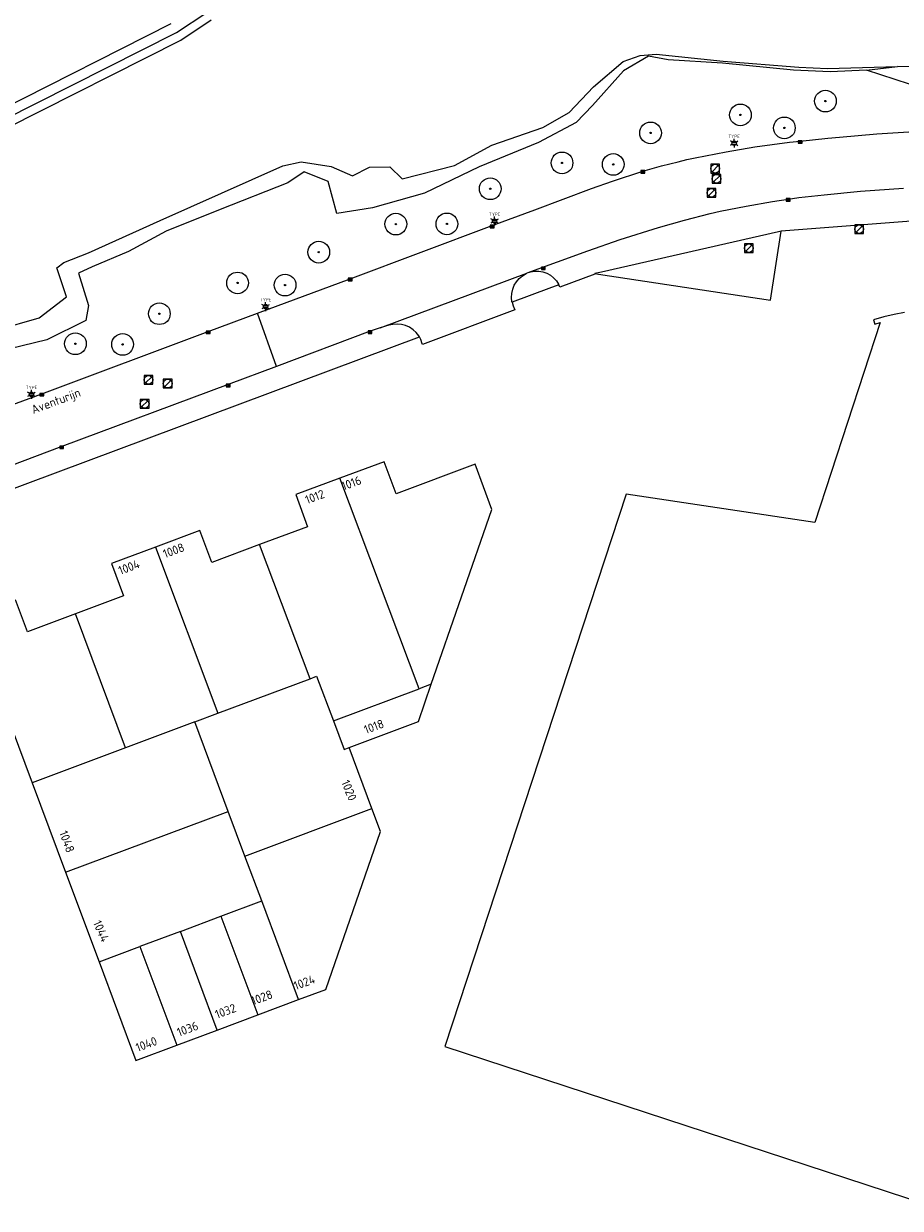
# Model space of a CAD drawing. Header units: metres. Extents: x 102000 to 105000, y 414600 to 420766.
# Tile 201 of 256: x 103033 to 103134, y 420414 to 420550. Entities that reach past the tile are written whole.
import ezdxf
from ezdxf.enums import TextEntityAlignment as Align

# ---------------------------------------------------------------- set-up
doc = ezdxf.new("R2010")
doc.units = ezdxf.units.M
doc.layers.get('0').update_dxf_attribs({"color": 8})
doc.styles.add('MtXpl_NLCS-ISO', font='NLCS-ISO.ttf')
doc.styles.add('NLCS-ISO', font='NLCS-ISO.ttf')

msp = doc.modelspace()

# ---------------------------------------------------------------- hatches: boundary and pattern name
at = {"ltscale": 0.1}
h = msp.add_hatch(color=256, dxfattribs=at)
edge = h.paths.add_edge_path()
edge.add_arc((103124.89, 420541.32), 0.075, 0, 360)
h = msp.add_hatch(color=256, dxfattribs=at)
edge = h.paths.add_edge_path()
edge.add_arc((103115.1, 420539.72), 0.075, 0, 360)
h = msp.add_hatch(color=256, dxfattribs=at)
edge = h.paths.add_edge_path()
edge.add_arc((103104.75, 420537.65), 0.075, 0, 360)
h = msp.add_hatch(color=256, dxfattribs=at)
edge = h.paths.add_edge_path()
edge.add_arc((103120.16, 420538.22), 0.075, 0, 360)
h = msp.add_hatch(color=256, dxfattribs=at)
edge = h.paths.add_edge_path()
edge.add_arc((103094.55, 420534.19), 0.075, 0, 360)
h = msp.add_hatch(color=256, dxfattribs=at)
edge = h.paths.add_edge_path()
edge.add_arc((103100.45, 420534.02), 0.075, 0, 360)
h = msp.add_hatch(color=256, dxfattribs=at)
edge = h.paths.add_edge_path()
edge.add_arc((103086.29, 420531.22), 0.075, 0, 360)
h = msp.add_hatch(color=256, dxfattribs=at)
edge = h.paths.add_edge_path()
edge.add_arc((103075.41, 420527.15), 0.075, 0, 360)
h = msp.add_hatch(color=256, dxfattribs=at)
edge = h.paths.add_edge_path()
edge.add_arc((103081.29, 420527.16), 0.075, 0, 360)
h = msp.add_hatch(color=256, dxfattribs=at)
edge = h.paths.add_edge_path()
edge.add_arc((103066.53, 420523.91), 0.075, 0, 360)
h = msp.add_hatch(color=256, dxfattribs=at)
edge = h.paths.add_edge_path()
edge.add_arc((103057.18, 420520.36), 0.075, 0, 360)
h = msp.add_hatch(color=256, dxfattribs=at)
edge = h.paths.add_edge_path()
edge.add_arc((103062.65, 420520.12), 0.075, 0, 360)
h = msp.add_hatch(color=256, dxfattribs=at)
edge = h.paths.add_edge_path()
edge.add_arc((103048.17, 420516.82), 0.075, 0, 360)
h = msp.add_hatch(color=256, dxfattribs=at)
edge = h.paths.add_edge_path()
edge.add_arc((103038.5, 420513.36), 0.075, 0, 360)
h = msp.add_hatch(color=256, dxfattribs=at)
edge = h.paths.add_edge_path()
edge.add_arc((103043.94, 420513.28), 0.075, 0, 360)

# ---------------------------------------------------------------- linework, layer by layer
for p, q in [((103050.13, 420549.2), (103053.65, 420551.53)), ((103029.64, 420540.2), (103049.53, 420550.24)), ((103050.64, 420548.34), (103054.15, 420550.66)), ((103030.15, 420539.11), (103050.13, 420549.2)), ((103030.58, 420538.21), (103050.64, 420548.34)), ((103103.57, 420546.57), (103105.4, 420546.71)), ((103105.4, 420546.71), (103113.1, 420545.91)), ((103098.17, 420542.94), (103101.6, 420545.87)), ((103101.6, 420545.87), (103103.57, 420546.57)), ((103104.52, 420546.49), (103101.64, 420544.79)), ((103106.79, 420546.05), (103104.52, 420546.49)), ((103113.05, 420545.7), (103106.79, 420546.05)), ((103121.2, 420544.86), (103113.05, 420545.7)), ((103113.1, 420545.91), (103121.82, 420545.23)), ((103125.13, 420545.06), (103133.19, 420545.3)), ((103129.64, 420544.89), (103133.19, 420545.3)), ((103141.01, 420545.25), (103133.19, 420545.3)), ((103101.64, 420544.79), (103098.06, 420540.81)), ((103125.45, 420544.67), (103121.2, 420544.86)), ((103121.82, 420545.23), (103125.13, 420545.06)), ((103129.64, 420544.89), (103125.45, 420544.67)), ((103134.56, 420543.25), (103129.64, 420544.89)), ((103095.39, 420540), (103098.17, 420542.94)), ((103092.34, 420538.27), (103095.39, 420540)), ((103098.06, 420540.81), (103096.18, 420538.84)), ((103096.18, 420538.84), (103091.84, 420536.53)), ((103086.46, 420536.25), (103092.34, 420538.27)), ((103125.18, 420537.05), (103126.5, 420537.17)), ((103126.5, 420537.17), (103130.82, 420537.53)), ((103130.82, 420537.53), (103135.12, 420537.81)), ((103082.16, 420533.91), (103086.46, 420536.25)), ((103091.84, 420536.53), (103085.01, 420533.73)), ((103113.44, 420535.47), (103116.76, 420536.03)), ((103114.14, 420536.57), (103114.61, 420536.57)), ((103114.14, 420536.37), (103114.61, 420536.37)), ((103116.76, 420536.03), (103120.76, 420536.57)), ((103120.76, 420536.57), (103121.97, 420536.7)), ((103121.75, 420536.45), (103122.2, 420536.75)), ((103122.2, 420536.45), (103121.75, 420536.75)), ((103122.2, 420536.75), (103121.75, 420536.75)), ((103121.75, 420536.75), (103121.75, 420536.45)), ((103121.75, 420536.45), (103122.2, 420536.45)), ((103121.97, 420536.7), (103125.18, 420537.05)), ((103122.2, 420536.45), (103122.2, 420536.75)), ((103106.01, 420533.84), (103107.94, 420534.33)), ((103107.94, 420534.33), (103108.92, 420534.57)), ((103108.92, 420534.57), (103109.89, 420534.77)), ((103109.89, 420534.77), (103113.44, 420535.47)), ((103048.27, 420527.55), (103062.4, 420533.84)), ((103062.4, 420533.84), (103064.51, 420534.3)), ((103064.84, 420533.16), (103062.97, 420531.9)), ((103064.51, 420534.3), (103067.96, 420533.79)), ((103067.6, 420532.05), (103064.84, 420533.16)), ((103067.96, 420533.79), (103070.41, 420532.7)), ((103070.41, 420532.7), (103072.36, 420533.71)), ((103072.36, 420533.71), (103074.7, 420533.73)), ((103074.7, 420533.73), (103076.13, 420532.36)), ((103076.13, 420532.36), (103082.16, 420533.91)), ((103085.01, 420533.73), (103078.71, 420530.72)), ((103100.35, 420532.09), (103103.85, 420533.25)), ((103103.63, 420533), (103104.08, 420533.3)), ((103104.08, 420533), (103103.63, 420533.3)), ((103104.08, 420533.3), (103103.63, 420533.3)), ((103103.63, 420533.3), (103103.63, 420533)), ((103103.63, 420533), (103104.08, 420533)), ((103103.85, 420533.25), (103106.01, 420533.84)), ((103104.08, 420533), (103104.08, 420533.3)), ((103112.7, 420534.03), (103111.7, 420534.03)), ((103111.7, 420534.03), (103111.7, 420533.03)), ((103111.7, 420533.03), (103112.7, 420533.03)), ((103111.84, 420533.18), (103112.55, 420533.89)), ((103112.7, 420533.03), (103112.7, 420534.03)), ((103062.97, 420531.9), (103055.16, 420528.81)), ((103068.63, 420528.35), (103067.6, 420532.05)), ((103097.96, 420531.24), (103100.35, 420532.09)), ((103112.86, 420532.87), (103111.86, 420532.87)), ((103111.86, 420532.87), (103111.86, 420531.87)), ((103111.86, 420531.87), (103112.86, 420531.87)), ((103112.01, 420532.02), (103112.72, 420532.72)), ((103112.86, 420531.87), (103112.86, 420532.87)), ((103078.71, 420530.72), (103072.72, 420529)), ((103091.42, 420528.8), (103097.96, 420531.24)), ((103112.27, 420531.24), (103111.27, 420531.24)), ((103111.27, 420531.24), (103111.27, 420530.24)), ((103111.27, 420530.24), (103112.27, 420530.24)), ((103111.42, 420530.39), (103112.13, 420531.1)), ((103112.27, 420530.24), (103112.27, 420531.24)), ((103121.83, 420530.19), (103124.74, 420530.53)), ((103124.74, 420530.53), (103128.94, 420530.92)), ((103128.94, 420530.92), (103133.88, 420531.28)), ((103072.72, 420529), (103068.63, 420528.35)), ((103112.77, 420528.62), (103115.78, 420529.22)), ((103115.78, 420529.22), (103118.81, 420529.75)), ((103118.81, 420529.75), (103120.61, 420530.03)), ((103120.38, 420529.78), (103120.83, 420530.08)), ((103120.83, 420529.78), (103120.38, 420530.08)), ((103120.83, 420530.08), (103120.38, 420530.08)), ((103120.38, 420530.08), (103120.38, 420529.78)), ((103120.38, 420529.78), (103120.83, 420529.78)), ((103120.61, 420530.03), (103121.83, 420530.19)), ((103120.83, 420529.78), (103120.83, 420530.08)), ((103040.01, 420523.85), (103048.27, 420527.55)), ((103055.16, 420528.81), (103048.97, 420526.31)), ((103086.49, 420526.97), (103091.42, 420528.8)), ((103086.56, 420527.59), (103087.02, 420527.59)), ((103105.67, 420526.76), (103108.64, 420527.6)), ((103108.64, 420527.6), (103111.63, 420528.35)), ((103111.63, 420528.35), (103112.77, 420528.62)), ((103135.25, 420527.53), (103119.81, 420526.31)), ((103048.97, 420526.31), (103044.6, 420523.98)), ((103070.15, 420520.85), (103086.49, 420526.97)), ((103086.27, 420526.72), (103086.72, 420527.02)), ((103086.72, 420526.72), (103086.27, 420527.02)), ((103086.72, 420527.02), (103086.27, 420527.02)), ((103086.27, 420527.02), (103086.27, 420526.72)), ((103086.27, 420526.72), (103086.72, 420526.72)), ((103086.56, 420527.39), (103087.02, 420527.39)), ((103086.72, 420526.72), (103086.72, 420527.02)), ((103119.5, 420526.24), (103099.1, 420521.62)), ((103101.26, 420525.37), (103105.67, 420526.76)), ((103118.55, 420518.37), (103119.81, 420526.31)), ((103119.81, 420526.31), (103119.5, 420526.24)), ((103129.27, 420527.06), (103128.27, 420527.06)), ((103128.27, 420527.06), (103128.27, 420526.06)), ((103128.42, 420526.21), (103129.13, 420526.92)), ((103129.27, 420526.06), (103129.27, 420527.06)), ((103097.51, 420524.07), (103101.26, 420525.37)), ((103116.57, 420524.86), (103115.57, 420524.86)), ((103115.57, 420524.86), (103115.57, 420523.86)), ((103116.57, 420523.86), (103116.57, 420524.86)), ((103128.27, 420526.06), (103129.27, 420526.06)), ((103037.17, 420522.72), (103040.01, 420523.85)), ((103044.6, 420523.98), (103040.44, 420522.22)), ((103090.54, 420521.51), (103097.51, 420524.07)), ((103115.57, 420523.86), (103116.57, 420523.86)), ((103115.72, 420524.01), (103116.43, 420524.71)), ((103036.37, 420522.09), (103037.17, 420522.72)), ((103037.49, 420518.78), (103036.37, 420522.09)), ((103040.44, 420522.22), (103038.85, 420521.5)), ((103092.17, 420521.9), (103092.62, 420522.2)), ((103092.62, 420521.9), (103092.17, 420522.2)), ((103092.62, 420522.2), (103092.17, 420522.2)), ((103092.17, 420522.2), (103092.17, 420521.9)), ((103092.62, 420521.9), (103092.62, 420522.2)), ((103038.85, 420521.5), (103040.02, 420517.77)), ((103059.49, 420516.89), (103070.15, 420520.85)), ((103069.92, 420520.61), (103070.37, 420520.91)), ((103070.37, 420520.61), (103069.92, 420520.91)), ((103070.37, 420520.91), (103069.92, 420520.91)), ((103069.92, 420520.91), (103069.92, 420520.61)), ((103070.37, 420520.61), (103070.37, 420520.91)), ((103073.6, 420515.2), (103090.48, 420521.48)), ((103089.3, 420520.51), (103089.62, 420520.88)), ((103089.62, 420520.88), (103089.99, 420521.2)), ((103089.99, 420521.2), (103090.41, 420521.45)), ((103090.41, 420521.45), (103090.48, 420521.48)), ((103090.48, 420521.48), (103090.54, 420521.51)), ((103090.54, 420521.51), (103090.94, 420521.65)), ((103090.94, 420521.65), (103091.4, 420521.73)), ((103091.4, 420521.73), (103091.88, 420521.73)), ((103091.88, 420521.73), (103092.35, 420521.65)), ((103092.17, 420521.9), (103092.62, 420521.9)), ((103092.35, 420521.65), (103092.79, 420521.49)), ((103092.79, 420521.49), (103093.21, 420521.26)), ((103093.21, 420521.26), (103093.58, 420520.97)), ((103093.58, 420520.97), (103093.9, 420520.62)), ((103098.35, 420521.38), (103094.3, 420519.87)), ((103099.1, 420521.62), (103098.34, 420521.45)), ((103098.34, 420521.45), (103098.35, 420521.38)), ((103098.34, 420521.45), (103098.75, 420521.37)), ((103098.75, 420521.37), (103118.55, 420518.37)), ((103069.92, 420520.61), (103070.37, 420520.61)), ((103088.76, 420519.16), (103088.87, 420519.64)), ((103093.05, 420519.72), (103088.81, 420518.14)), ((103088.87, 420519.64), (103089.05, 420520.09)), ((103089.05, 420520.09), (103089.3, 420520.51)), ((103094.18, 420520.14), (103093.05, 420519.72)), ((103093.9, 420520.62), (103094.15, 420520.22)), ((103094.15, 420520.22), (103094.18, 420520.14)), ((103094.3, 420519.87), (103094.18, 420520.14)), ((103034.33, 420516.34), (103037.49, 420518.78)), ((103088.74, 420518.68), (103088.76, 420519.16)), ((103088.79, 420518.19), (103088.74, 420518.68)), ((103088.81, 420518.14), (103088.79, 420518.19)), ((103088.81, 420518.14), (103088.93, 420517.72)), ((103040.02, 420517.77), (103039.72, 420516.03)), ((103053.79, 420514.77), (103059.49, 420516.89)), ((103061.66, 420510.75), (103059.49, 420516.89)), ((103060.18, 420517.73), (103060.64, 420517.73)), ((103060.18, 420517.53), (103060.64, 420517.53)), ((103089.13, 420517.28), (103078.47, 420513.26)), ((103088.93, 420517.72), (103089.13, 420517.28)), ((103132.8, 420516.73), (103131.61, 420516.44)), ((103134.01, 420516.96), (103132.8, 420516.73)), ((103028.08, 420514.55), (103034.33, 420516.34)), ((103039.72, 420516.03), (103035.21, 420513.81)), ((103074.6, 420515.48), (103073.6, 420515.2)), ((103075.07, 420515.59), (103074.6, 420515.48)), ((103075.56, 420515.63), (103075.07, 420515.59)), ((103076.05, 420515.58), (103075.56, 420515.63)), ((103076.53, 420515.45), (103076.05, 420515.58)), ((103076.98, 420515.25), (103076.53, 420515.45)), ((103077.39, 420514.98), (103076.98, 420515.25)), ((103131.2, 420515.79), (103123.68, 420492.75)), ((103131.61, 420516.44), (103130.42, 420516.11)), ((103130.42, 420516.11), (103130.57, 420515.61)), ((103130.57, 420515.61), (103131.2, 420515.79)), ((103027.41, 420495.2), (103078.12, 420514.14)), ((103034.62, 420507.59), (103053.79, 420514.77)), ((103053.57, 420514.52), (103054.02, 420514.82)), ((103054.02, 420514.52), (103053.57, 420514.82)), ((103054.02, 420514.82), (103053.57, 420514.82)), ((103053.57, 420514.82), (103053.57, 420514.52)), ((103053.57, 420514.52), (103054.02, 420514.52)), ((103054.02, 420514.52), (103054.02, 420514.82)), ((103072.46, 420514.79), (103061.66, 420510.75)), ((103072.21, 420514.53), (103072.66, 420514.83)), ((103072.66, 420514.53), (103072.21, 420514.83)), ((103072.66, 420514.83), (103072.21, 420514.83)), ((103072.21, 420514.83), (103072.21, 420514.53)), ((103072.21, 420514.53), (103072.66, 420514.53)), ((103073.6, 420515.2), (103072.46, 420514.79)), ((103072.66, 420514.53), (103072.66, 420514.83)), ((103077.75, 420514.65), (103077.39, 420514.98)), ((103078.05, 420514.26), (103077.75, 420514.65)), ((103078.12, 420514.14), (103078.05, 420514.26)), ((103078.29, 420513.83), (103078.12, 420514.14)), ((103035.21, 420513.81), (103028.38, 420512.16)), ((103078.45, 420513.36), (103078.29, 420513.83)), ((103078.47, 420513.26), (103078.45, 420513.36)), ((103061.66, 420510.75), (103056.09, 420508.66)), ((103056.09, 420508.66), (103036.93, 420501.52)), ((103047.43, 420509.71), (103046.43, 420509.71)), ((103046.43, 420509.71), (103046.43, 420508.71)), ((103046.43, 420508.71), (103047.43, 420508.71)), ((103046.58, 420508.85), (103047.29, 420509.56)), ((103047.43, 420508.71), (103047.43, 420509.71)), ((103049.63, 420509.26), (103048.63, 420509.26)), ((103048.63, 420509.26), (103048.63, 420508.26)), ((103048.78, 420508.4), (103049.49, 420509.11)), ((103049.63, 420508.26), (103049.63, 420509.26)), ((103055.86, 420508.41), (103056.31, 420508.72)), ((103056.31, 420508.41), (103055.86, 420508.72)), ((103056.31, 420508.72), (103055.86, 420508.72)), ((103055.86, 420508.72), (103055.86, 420508.41)), ((103055.86, 420508.41), (103056.31, 420508.41)), ((103056.31, 420508.41), (103056.31, 420508.72)), ((103017.32, 420501.15), (103034.62, 420507.59)), ((103033.21, 420507.63), (103033.67, 420507.63)), ((103033.21, 420507.43), (103033.67, 420507.43)), ((103034.4, 420507.34), (103034.85, 420507.64)), ((103034.85, 420507.34), (103034.4, 420507.64)), ((103034.85, 420507.64), (103034.4, 420507.64)), ((103034.4, 420507.64), (103034.4, 420507.34)), ((103034.4, 420507.34), (103034.85, 420507.34)), ((103034.85, 420507.34), (103034.85, 420507.64)), ((103048.63, 420508.26), (103049.63, 420508.26)), ((103046.98, 420506.94), (103045.98, 420506.94)), ((103045.98, 420506.94), (103045.98, 420505.94)), ((103045.98, 420505.94), (103046.98, 420505.94)), ((103046.13, 420506.08), (103046.83, 420506.79)), ((103046.98, 420505.94), (103046.98, 420506.94)), ((103036.93, 420501.52), (103029.2, 420498.6)), ((103036.7, 420501.27), (103037.15, 420501.57)), ((103037.15, 420501.27), (103036.7, 420501.57)), ((103037.15, 420501.57), (103036.7, 420501.57)), ((103036.7, 420501.57), (103036.7, 420501.27)), ((103036.7, 420501.27), (103037.15, 420501.27)), ((103037.15, 420501.27), (103037.15, 420501.57)), ((103074.05, 420499.76), (103068.95, 420497.86)), ((103075.43, 420496.08), (103074.05, 420499.76)), ((103084.53, 420499.49), (103075.43, 420496.08)), ((103086.48, 420494.28), (103084.53, 420499.49)), ((103068.95, 420497.86), (103063.88, 420495.97)), ((103078.09, 420473.6), (103068.95, 420497.86)), ((103063.88, 420495.97), (103065.24, 420492.27)), ((103101.95, 420496.03), (103081.04, 420432.4)), ((103123.68, 420492.75), (103101.95, 420496.03)), ((103079.49, 420474.12), (103086.48, 420494.28)), ((103065.24, 420492.27), (103059.72, 420490.21)), ((103052.82, 420491.83), (103047.73, 420489.93)), ((103054.2, 420488.14), (103052.82, 420491.83)), ((103047.73, 420489.93), (103042.66, 420488.03)), ((103047.73, 420489.93), (103054.9, 420470.78)), ((103059.72, 420490.21), (103054.2, 420488.14)), ((103065.54, 420474.76), (103059.72, 420490.21)), ((103042.66, 420488.03), (103044.04, 420484.33)), ((103032.97, 420480.17), (103031.59, 420483.87)), ((103044.04, 420484.33), (103038.51, 420482.25)), ((103026.35, 420481.91), (103033.52, 420462.76)), ((103038.51, 420482.25), (103032.97, 420480.17)), ((103044.29, 420466.8), (103038.51, 420482.25)), ((103054.9, 420470.78), (103065.54, 420474.76)), ((103065.54, 420474.76), (103066.29, 420475.05)), ((103066.29, 420475.05), (103068.22, 420469.9)), ((103068.22, 420469.9), (103078.09, 420473.6)), ((103078.01, 420469.84), (103079.49, 420474.12)), ((103079.49, 420474.12), (103078.09, 420473.6)), ((103052.25, 420469.78), (103054.9, 420470.78)), ((103052.25, 420469.78), (103044.29, 420466.8)), ((103056.1, 420459.48), (103052.25, 420469.78)), ((103068.22, 420469.9), (103069.45, 420466.62)), ((103070.05, 420466.84), (103078.01, 420469.84)), ((103044.29, 420466.8), (103033.52, 420462.76)), ((103069.45, 420466.62), (103070.05, 420466.84)), ((103072.66, 420459.81), (103070.05, 420466.84)), ((103033.52, 420462.76), (103037.38, 420452.46)), ((103037.38, 420452.46), (103056.1, 420459.48)), ((103058.03, 420454.33), (103056.1, 420459.48)), ((103058.03, 420454.33), (103072.66, 420459.81)), ((103073.63, 420457.18), (103072.66, 420459.81)), ((103067.33, 420438.96), (103073.63, 420457.18)), ((103059.96, 420449.18), (103058.03, 420454.33)), ((103037.38, 420452.46), (103041.23, 420442.15)), ((103055.27, 420447.42), (103059.96, 420449.18)), ((103064.21, 420437.8), (103059.96, 420449.18)), ((103050.59, 420445.66), (103055.27, 420447.42)), ((103055.27, 420447.42), (103059.53, 420436.04)), ((103050.59, 420445.66), (103045.91, 420443.91)), ((103054.85, 420434.29), (103050.59, 420445.66)), ((103041.23, 420442.15), (103045.91, 420443.91)), ((103045.91, 420443.91), (103050.17, 420432.54)), ((103041.23, 420442.15), (103045.48, 420430.79)), ((103064.21, 420437.8), (103067.33, 420438.96)), ((103059.53, 420436.04), (103064.21, 420437.8)), ((103054.85, 420434.29), (103059.53, 420436.04)), ((103050.17, 420432.54), (103054.85, 420434.29)), ((103045.48, 420430.79), (103050.17, 420432.54)), ((103081.04, 420432.4), (103137.85, 420413.75))]:
    msp.add_line(p, q)
for p, q in [((103114.16, 420536.59), (103113.94, 420536.72)), ((103114.16, 420536.34), (103113.94, 420536.21)), ((103114.38, 420536.72), (103114.38, 420536.97)), ((103114.38, 420536.21), (103114.38, 420535.96)), ((103114.6, 420536.59), (103114.81, 420536.72)), ((103114.6, 420536.34), (103114.81, 420536.21)), ((103086.57, 420527.62), (103086.35, 420527.75)), ((103086.79, 420527.75), (103086.79, 420528)), ((103087.01, 420527.62), (103087.23, 420527.75)), ((103086.57, 420527.37), (103086.35, 420527.24)), ((103086.79, 420527.24), (103086.79, 420526.99)), ((103087.01, 420527.37), (103087.23, 420527.24)), ((103060.41, 420517.89), (103060.41, 420518.14)), ((103060.19, 420517.76), (103059.97, 420517.89)), ((103060.19, 420517.51), (103059.97, 420517.38)), ((103060.41, 420517.38), (103060.41, 420517.13)), ((103060.63, 420517.76), (103060.85, 420517.89)), ((103060.63, 420517.51), (103060.85, 420517.38)), ((103033.22, 420507.66), (103033, 420507.79)), ((103033.22, 420507.41), (103033, 420507.28)), ((103033.44, 420507.79), (103033.44, 420508.04)), ((103033.44, 420507.28), (103033.44, 420507.03)), ((103033.66, 420507.66), (103033.88, 420507.79)), ((103033.66, 420507.41), (103033.88, 420507.28))]:
    msp.add_line(p, q, dxfattribs=at)
for centre, radius in [((103124.89, 420541.32), 1.25), ((103124.89, 420541.32), 0.0225), ((103115.1, 420539.72), 1.25), ((103104.75, 420537.65), 1.25), ((103115.1, 420539.72), 0.0225), ((103120.16, 420538.22), 1.25), ((103104.75, 420537.65), 0.0225), ((103120.16, 420538.22), 0.0225), ((103094.55, 420534.19), 1.25), ((103100.45, 420534.02), 1.25), ((103094.55, 420534.19), 0.0225), ((103100.45, 420534.02), 0.0225), ((103112.2, 420533.53), 0.5), ((103086.29, 420531.22), 1.25), ((103112.36, 420532.37), 0.5), ((103086.29, 420531.22), 0.0225), ((103111.77, 420530.74), 0.5), ((103075.41, 420527.15), 1.25), ((103081.29, 420527.16), 1.25), ((103075.41, 420527.15), 0.0225), ((103081.29, 420527.16), 0.0225), ((103128.77, 420526.56), 0.5), ((103066.53, 420523.91), 1.25), ((103116.07, 420524.36), 0.5), ((103066.53, 420523.91), 0.0225), ((103057.18, 420520.36), 1.25), ((103062.65, 420520.12), 1.25), ((103057.18, 420520.36), 0.0225), ((103062.65, 420520.12), 0.0225), ((103048.17, 420516.82), 1.25), ((103048.17, 420516.82), 0.0225), ((103038.5, 420513.36), 1.25), ((103043.94, 420513.28), 1.25), ((103038.5, 420513.36), 0.0225), ((103043.94, 420513.28), 0.0225), ((103046.93, 420509.21), 0.5), ((103049.13, 420508.76), 0.5), ((103046.48, 420506.44), 0.5)]:
    msp.add_circle(centre, radius)
for centre, radius in [((103124.89, 420541.32), 0.075), ((103115.1, 420539.72), 0.075), ((103104.75, 420537.65), 0.075), ((103120.16, 420538.22), 0.075), ((103114.38, 420536.47), 0.253), ((103094.55, 420534.19), 0.075), ((103100.45, 420534.02), 0.075), ((103086.29, 420531.22), 0.075), ((103086.79, 420527.49), 0.253), ((103075.41, 420527.15), 0.075), ((103081.29, 420527.16), 0.075), ((103066.53, 420523.91), 0.075), ((103057.18, 420520.36), 0.075), ((103062.65, 420520.12), 0.075), ((103048.17, 420516.82), 0.075), ((103060.41, 420517.63), 0.253), ((103038.5, 420513.36), 0.075), ((103043.94, 420513.28), 0.075), ((103033.44, 420507.53), 0.253)]:
    msp.add_circle(centre, radius, dxfattribs=at)

# ---------------------------------------------------------------- texts
at = {"style": 'MtXpl_NLCS-ISO'}
for s, rotation, p in [('Aventurijn', 20.6097, (103033.65, 420505.25)), ('1016', 20.4546, (103069.39, 420496.43)), ('1012', 20.4546, (103065.19, 420494.86)), ('1008', 20.4546, (103048.82, 420488.63)), ('1004', 20.4546, (103043.68, 420486.71)), ('1018', 20.4546, (103071.97, 420468.37)), ('1020', 292.5056, (103069.09, 420462.84)), ('1048', 290.4429, (103036.61, 420457.03)), ('1044', 293.9953, (103040.49, 420446.65)), ('1024', 20.4546, (103063.88, 420438.87)), ('1028', 20.4546, (103058.98, 420437.13)), ('1032', 20.4546, (103054.82, 420435.57)), ('1036', 20.4546, (103050.43, 420433.51)), ('1040', 20.4546, (103045.68, 420431.75))]:
    msp.add_text(s, height=1, rotation=rotation, dxfattribs=at).set_placement(p)
at = {"style": 'NLCS-ISO'}
for p in [(103114.38, 420536.97), (103086.79, 420528), (103060.41, 420518.14), (103033.44, 420508.04)]:
    msp.add_attdef('TYPE', text='', height=0.36, dxfattribs=at).set_placement(p, align=Align.BOTTOM_CENTER)

doc.saveas('drawing.dxf')
